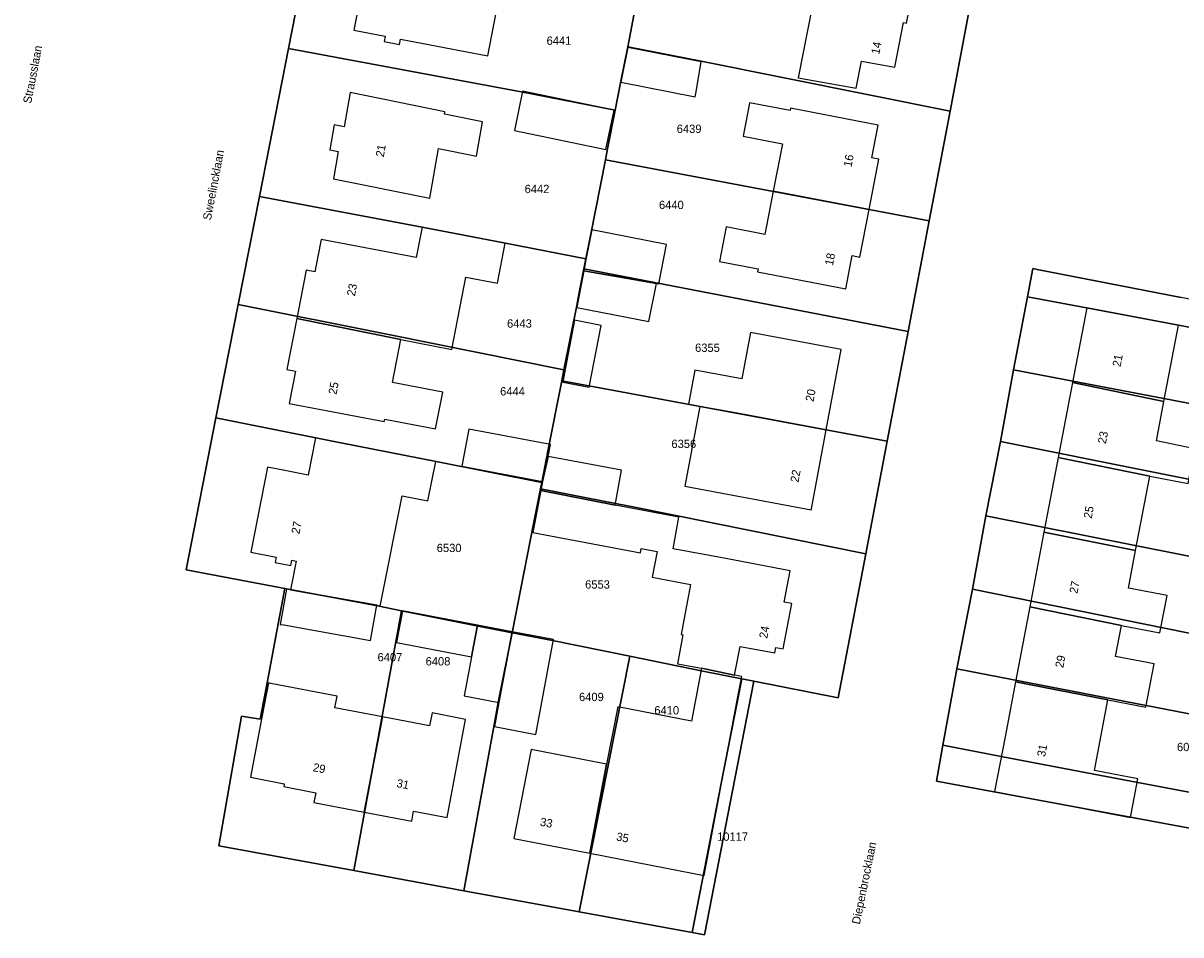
# Model space of a CAD drawing. Header units: metres. Extents: x 91564 to 92566, y 393362 to 394362.
# Tile 35 of 86: x 91756 to 91853, y 394072 to 394148. Entities that reach past the tile are written whole.
import ezdxf

# ---------------------------------------------------------------- set-up
doc = ezdxf.new("R2010")
doc.units = ezdxf.units.M
for name, color, linetype in [('ADRES', 1, 'CONTINUOUS'), ('PAND', 1, 'CONTINUOUS'), ('PERCEEL', 7, 'CONTINUOUS'), ('PERCEELNUMMER', 7, 'CONTINUOUS')]:
    doc.layers.add(name, color=color, linetype=linetype)

msp = doc.modelspace()

# ---------------------------------------------------------------- linework, layer by layer
at = {"layer": 'PAND'}
for points in [[(91785.047, 394154.695), (91783.733, 394147.858), (91786.351, 394147.355), (91786.263, 394146.899), (91787.575, 394146.647), (91787.663, 394147.103), (91794.99, 394145.695), (91796.304, 394152.532), (91785.047, 394154.695)], [(91830.811, 394151.457), (91821.307, 394153.162), (91820.703, 394150.097), (91822.268, 394149.816), (91821.092, 394143.855), (91825.977, 394142.979), (91826.422, 394145.238), (91829.226, 394144.736), (91829.969, 394148.503), (91830.22, 394148.458), (91830.811, 394151.457)], [(91812.933, 394145.203), (91806.776, 394146.393), (91806.192, 394143.476), (91812.435, 394142.259), (91812.482, 394142.537), (91812.933, 394145.203)], [(91790.842, 394137.895), (91794.038, 394137.254), (91794.541, 394140.141), (91791.345, 394140.782), (91791.383, 394141), (91783.403, 394142.6), (91782.905, 394139.738), (91782.074, 394139.904), (91781.706, 394137.789), (91782.416, 394137.647), (91782.015, 394135.343), (91790.116, 394133.719), (91790.842, 394137.895)], [(91805.617, 394141.129), (91797.918, 394142.716), (91797.237, 394139.413), (91804.936, 394137.826), (91805.617, 394141.129)], [(91827.812, 394139.716), (91827.839, 394139.853), (91820.464, 394141.287), (91820.426, 394141.089), (91817.014, 394141.752), (91816.978, 394141.565), (91816.468, 394138.939), (91819.776, 394138.295), (91819.002, 394134.313), (91827.066, 394132.783), (91827.887, 394137.008), (91827.307, 394137.12), (91827.812, 394139.716)], [(91827.066, 394132.783), (91819.002, 394134.313), (91818.295, 394130.676), (91815.052, 394131.307), (91814.488, 394128.405), (91817.731, 394127.775), (91817.685, 394127.541), (91825.115, 394126.097), (91825.658, 394128.892), (91826.286, 394128.77), (91827.066, 394132.783)], [(91796.456, 394129.936), (91789.467, 394131.284), (91789.387, 394130.866), (91788.973, 394128.722), (91780.983, 394130.261), (91780.455, 394127.519), (91779.702, 394127.664), (91778.921, 394123.61), (91787.684, 394121.833), (91791.977, 394121.006), (91793.149, 394127.09), (91795.799, 394126.572), (91796.456, 394129.936)], [(91803.749, 394131.067), (91803.253, 394128.531), (91803.075, 394127.62), (91809.173, 394126.55), (91809.371, 394126.512), (91810.022, 394129.841), (91803.749, 394131.067)], [(91809.173, 394126.55), (91803.075, 394127.62), (91802.471, 394124.533), (91808.547, 394123.345), (91809.173, 394126.55)], [(91853.095, 394123.04), (91845.374, 394124.509), (91844.177, 394118.218), (91851.874, 394116.618), (91853.095, 394123.04)], [(91787.684, 394121.833), (91778.921, 394123.61), (91778.096, 394119.325), (91778.807, 394119.188), (91778.283, 394116.47), (91786.285, 394114.93), (91786.326, 394115.14), (91790.607, 394114.315), (91791.202, 394117.406), (91786.988, 394118.217), (91787.684, 394121.833)], [(91802.296, 394123.456), (91801.452, 394119.047), (91801.301, 394118.258), (91803.535, 394117.83), (91804.531, 394123.028), (91802.296, 394123.456)], [(91817.086, 394122.427), (91816.356, 394118.519), (91812.424, 394119.253), (91811.89, 394116.392), (91823.465, 394114.246), (91824.726, 394121.001), (91817.086, 394122.427)], [(91851.874, 394116.618), (91844.177, 394118.218), (91842.98, 394111.927), (91850.683, 394110.356), (91853.925, 394109.739), (91854.477, 394112.643), (91851.243, 394113.303), (91851.874, 394116.618)], [(91823.465, 394114.246), (91815.822, 394115.658), (91812.838, 394116.215), (91811.583, 394109.495), (91822.207, 394107.512), (91822.222, 394107.591), (91823.465, 394114.246)], [(91800.081, 394111.998), (91800.268, 394112.994), (91793.391, 394114.285), (91792.807, 394111.176), (91799.596, 394109.902), (91800.081, 394111.998)], [(91787.783, 394108.696), (91789.96, 394108.265), (91790.616, 394111.579), (91780.508, 394113.579), (91779.883, 394110.422), (91777.921, 394110.809), (91776.464, 394111.098), (91775.05, 394103.951), (91777.202, 394103.525), (91777.115, 394103.086), (91778.413, 394102.829), (91778.5, 394103.268), (91778.876, 394103.194), (91778.4, 394100.787), (91785.674, 394099.481), (91785.948, 394099.421), (91787.783, 394108.696)], [(91800.081, 394111.998), (91799.596, 394109.902), (91799.455, 394109.15), (91805.697, 394107.91), (91806.247, 394110.841), (91800.081, 394111.998)], [(91850.683, 394110.356), (91842.98, 394111.927), (91841.783, 394105.636), (91849.49, 394104.087), (91850.683, 394110.356)], [(91815.023, 394103.409), (91810.577, 394104.242), (91811.075, 394106.901), (91805.697, 394107.91), (91799.455, 394109.15), (91798.79, 394105.603), (91807.835, 394103.906), (91807.904, 394104.269), (91809.231, 394104.02), (91808.822, 394101.839), (91812.047, 394101.234), (91811.256, 394097.021), (91811.415, 394096.991), (91810.96, 394094.569), (91812.975, 394094.191), (91815.76, 394093.616), (91816.214, 394096.032), (91819.132, 394095.484), (91819.215, 394095.93), (91819.849, 394095.811), (91820.567, 394099.636), (91819.933, 394099.755), (91820.428, 394102.394), (91815.023, 394103.409)], [(91849.49, 394104.087), (91841.783, 394105.636), (91840.586, 394099.344), (91848.293, 394097.791), (91851.535, 394097.175), (91852.133, 394100.319), (91848.891, 394100.935), (91849.49, 394104.087)], [(91785.674, 394099.481), (91778.4, 394100.787), (91778.061, 394100.848), (91777.528, 394097.881), (91777.824, 394097.827), (91785.141, 394096.514), (91785.674, 394099.481)], [(91848.293, 394097.791), (91840.586, 394099.344), (91839.389, 394093.053), (91847.165, 394091.527), (91850.356, 394090.92), (91851.049, 394094.562), (91847.796, 394095.181), (91848.293, 394097.791)], [(91794.135, 394097.815), (91787.811, 394099.014), (91787.305, 394096.342), (91793.636, 394095.142), (91794.135, 394097.815)], [(91797.046, 394097.263), (91794.135, 394097.815), (91793.636, 394095.142), (91793.017, 394091.874), (91795.936, 394091.321), (91797.046, 394097.263)], [(91800.535, 394096.602), (91797.046, 394097.263), (91795.936, 394091.321), (91795.55, 394089.286), (91795.827, 394089.234), (91799.024, 394088.627), (91800.535, 394096.602)], [(91816.126, 394092.233), (91816.364, 394093.502), (91815.76, 394093.616), (91812.975, 394094.191), (91812.138, 394089.73), (91805.922, 394090.935), (91804.99, 394086.124), (91803.572, 394078.63), (91810.023, 394077.381), (91813.2, 394076.766), (91816.126, 394092.233)], [(91786.124, 394090.089), (91782.12, 394090.852), (91782.311, 394091.852), (91776.74, 394092.912), (91776.547, 394092.949), (91776.026, 394090.212), (91775.037, 394085.021), (91777.874, 394084.481), (91777.826, 394084.232), (91780.527, 394083.718), (91780.368, 394082.884), (91784.598, 394082.086), (91786.124, 394090.089)], [(91847.165, 394091.527), (91839.389, 394093.053), (91838.511, 394088.433), (91837.634, 394083.816), (91849.05, 394081.645), (91849.666, 394084.887), (91846.033, 394085.578), (91847.165, 394091.527)], [(91786.124, 394090.089), (91784.598, 394082.086), (91788.595, 394081.332), (91788.756, 394082.175), (91791.58, 394081.638), (91793.127, 394089.89), (91790.312, 394090.426), (91790.104, 394089.332), (91786.124, 394090.089)], [(91804.99, 394086.124), (91798.649, 394087.353), (91797.198, 394079.865), (91803.572, 394078.63), (91804.99, 394086.124)]]:
    msp.add_lwpolyline(points, dxfattribs=at)
at = {"layer": 'PERCEEL'}
for points in [[(91806.767, 394146.464), (91807.433, 394149.839), (91808.034, 394152.883), (91801.529, 394154.119), (91780.543, 394158.262), (91779.737, 394154.056), (91778.221, 394146.326), (91797.788, 394142.658), (91805.716, 394141.136), (91806.193, 394143.555), (91806.767, 394146.464)], [(91833.888, 394141.052), (91836.145, 394152.976), (91815.257, 394157.15), (91809.104, 394158.305), (91808.477, 394155.128), (91808.034, 394152.883), (91807.433, 394149.839), (91806.767, 394146.464), (91812.949, 394145.254), (91833.888, 394141.052)], [(91769.621, 394102.473), (91772.125, 394115.24), (91773.995, 394124.777), (91775.777, 394133.863), (91778.221, 394146.326), (91779.737, 394154.056)], [(91836.145, 394152.976), (91833.888, 394141.052), (91832.802, 394135.317), (91832.134, 394131.816), (91830.358, 394122.514), (91828.597, 394113.283), (91826.789, 394103.811), (91824.479, 394091.703), (91817.38, 394093.1), (91813.216, 394071.767), (91812.186, 394071.955), (91802.667, 394073.699), (91792.982, 394075.474), (91783.734, 394077.169), (91772.364, 394079.252), (91774.264, 394090.171), (91775.848, 394089.895), (91776.456, 394093.111), (91777.361, 394097.918), (91777.926, 394100.904), (91769.621, 394102.473)], [(91804.89, 394136.954), (91805.072, 394137.875), (91805.716, 394141.136), (91797.788, 394142.658), (91778.221, 394146.326), (91775.777, 394133.863), (91789.467, 394131.284), (91796.477, 394129.931), (91803.246, 394128.625), (91803.654, 394130.69), (91804.89, 394136.954)], [(91833.888, 394141.052), (91812.949, 394145.254), (91806.767, 394146.464), (91806.193, 394143.555), (91805.716, 394141.136), (91805.072, 394137.875), (91804.89, 394136.954), (91832.134, 394131.816), (91832.802, 394135.317), (91833.888, 394141.052)], [(91832.134, 394131.816), (91804.89, 394136.954), (91803.654, 394130.69), (91803.246, 394128.625), (91803.08, 394127.783), (91830.358, 394122.514), (91832.134, 394131.816)], [(91803.08, 394127.783), (91803.246, 394128.625), (91796.477, 394129.931), (91789.467, 394131.284), (91775.777, 394133.863), (91773.995, 394124.777), (91786.641, 394122.247), (91801.405, 394119.294), (91802.502, 394124.851), (91802.572, 394125.207), (91803.08, 394127.783)], [(91830.358, 394122.514), (91803.08, 394127.783), (91802.572, 394125.207), (91802.502, 394124.851), (91801.405, 394119.294), (91801.221, 394118.364), (91828.597, 394113.283), (91830.358, 394122.514)], [(91832.732, 394084.695), (91833.272, 394087.719), (91834.46, 394094.127), (91835.763, 394100.852), (91836.887, 394107.001), (91838.111, 394113.265), (91839.227, 394119.277), (91840.395, 394125.43), (91840.845, 394127.8), (91841.221, 394127.727), (91853.332, 394125.385)], [(91865.98, 394120.576), (91866.412, 394122.815), (91865.655, 394122.964), (91853.332, 394125.385), (91841.221, 394127.727), (91840.845, 394127.8), (91840.395, 394125.43), (91845.37, 394124.505), (91852.97, 394123.06), (91865.98, 394120.576)], [(91801.221, 394118.364), (91801.405, 394119.294), (91786.641, 394122.247), (91773.995, 394124.777), (91772.125, 394115.24), (91782.645, 394113.155), (91790.653, 394111.568), (91799.533, 394109.808), (91800.051, 394112.436), (91801.221, 394118.364)], [(91864.789, 394114.398), (91865.98, 394120.576), (91852.97, 394123.06), (91845.37, 394124.505), (91840.395, 394125.43), (91839.227, 394119.277), (91861.705, 394114.992), (91864.789, 394114.398)], [(91863.588, 394108.165), (91864.789, 394114.398), (91861.705, 394114.992), (91839.227, 394119.277), (91838.111, 394113.265), (91863.588, 394108.165)], [(91828.597, 394113.283), (91801.221, 394118.364), (91800.051, 394112.436), (91799.533, 394109.808), (91799.426, 394109.27), (91805.866, 394108.006), (91807.337, 394107.729), (91826.789, 394103.811), (91828.597, 394113.283)], [(91799.533, 394109.808), (91790.653, 394111.568), (91782.645, 394113.155), (91772.125, 394115.24), (91769.621, 394102.473), (91777.926, 394100.904), (91785.712, 394099.433), (91787.747, 394099.025), (91794.196, 394097.73), (91797.04, 394097.179), (91798.822, 394106.209), (91799.426, 394109.27), (91799.533, 394109.808)], [(91862.395, 394101.981), (91863.588, 394108.165), (91838.111, 394113.265), (91836.887, 394107.001), (91857.788, 394102.863), (91862.395, 394101.981)], [(91816.357, 394093.302), (91817.38, 394093.1), (91824.479, 394091.703), (91826.789, 394103.811), (91807.337, 394107.729), (91805.866, 394108.006), (91799.426, 394109.27), (91798.822, 394106.209), (91797.04, 394097.179), (91800.437, 394096.522), (91806.943, 394095.197), (91813.08, 394093.947), (91816.357, 394093.302)], [(91861.18, 394095.677), (91862.395, 394101.981), (91857.788, 394102.863), (91836.887, 394107.001), (91835.763, 394100.852), (91861.18, 394095.677)], [(91783.734, 394077.169), (91787.747, 394099.025), (91785.712, 394099.433), (91777.926, 394100.904), (91777.361, 394097.918), (91776.456, 394093.111), (91775.848, 394089.895), (91774.264, 394090.171), (91772.364, 394079.252), (91783.734, 394077.169)], [(91861.021, 394094.852), (91861.18, 394095.677), (91835.763, 394100.852), (91834.46, 394094.127), (91859.931, 394089.197), (91861.021, 394094.852)], [(91792.982, 394075.474), (91795.518, 394089.429), (91795.88, 394091.302), (91797.04, 394097.179), (91794.196, 394097.73), (91787.747, 394099.025), (91783.734, 394077.169), (91792.982, 394075.474)], [(91806.943, 394095.197), (91800.437, 394096.522), (91797.04, 394097.179), (91795.88, 394091.302), (91795.518, 394089.429), (91792.982, 394075.474), (91802.667, 394073.699), (91806.943, 394095.197)], [(91812.186, 394071.955), (91814.849, 394085.643), (91816.357, 394093.302), (91813.08, 394093.947), (91806.943, 394095.197), (91802.667, 394073.699), (91812.186, 394071.955)], [(91857.835, 394083.025), (91858.709, 394082.859), (91859.931, 394089.197), (91834.46, 394094.127), (91833.272, 394087.719), (91838.19, 394086.76), (91845.975, 394085.28), (91857.835, 394083.025)], [(91816.357, 394093.302), (91814.849, 394085.643), (91812.186, 394071.955), (91813.216, 394071.767), (91817.38, 394093.1), (91816.357, 394093.302)], [(91857.835, 394083.025), (91845.975, 394085.28), (91838.19, 394086.76), (91833.272, 394087.719), (91832.732, 394084.695), (91857.353, 394080.126), (91857.835, 394083.025)], [(91857.353, 394080.126), (91832.732, 394084.695)]]:
    msp.add_lwpolyline(points, dxfattribs=at)

# ---------------------------------------------------------------- texts
at = {"layer": 'ADRES'}
for s, rotation, p in [('Strausslaan', 78.999, (91756.574, 394141.643)), ('14', 78.805, (91827.919, 394145.781)), ('Sweelincklaan', 79.2, (91771.698, 394131.831)), ('21', 80.094, (91786.241, 394137.149)), ('16', 78.999, (91825.588, 394136.306)), ('18', 78.999, (91824.022, 394128.012)), ('23', 79.097, (91783.814, 394125.442)), ('21', 79.2, (91848.219, 394119.496)), ('25', 79.097, (91782.262, 394117.17)), ('20', 79.406, (91822.391, 394116.569)), ('23', 79.2, (91846.988, 394113.022)), ('22', 79.406, (91821.125, 394109.788)), ('25', 79.2, (91845.789, 394106.733)), ('27', 78.805, (91779.146, 394105.442)), ('27', 79.2, (91844.594, 394100.433)), ('24', 79.406, (91818.498, 394096.65)), ('29', 79.2, (91843.402, 394094.181)), ('31', 79.2, (91841.871, 394086.698)), ('29', 349.2, (91780.242, 394085.538)), ('31', 349.2, (91787.281, 394084.198)), ('33', 349.097, (91799.346, 394080.956)), ('35', 349.097, (91805.759, 394079.714)), ('Diepenbrocklaan', 78.501, (91826.288, 394072.609))]:
    msp.add_text(s, height=0.7, rotation=rotation, dxfattribs=at).set_placement(p)
at = {"layer": 'PERCEELNUMMER'}
for s, p in [('6441', (91799.94, 394146.624)), ('6439', (91810.891, 394139.209)), ('6442', (91798.092, 394134.152)), ('6440', (91809.394, 394132.809)), ('6443', (91796.614, 394122.835)), ('6355', (91812.432, 394120.794)), ('6444', (91796.033, 394117.132)), ('6356', (91810.443, 394112.712)), ('6530', (91790.7, 394103.96)), ('6553', (91803.181, 394100.887)), ('6407', (91785.722, 394094.772)), ('6408', (91789.764, 394094.425)), ('6409', (91802.668, 394091.427)), ('6410', (91809.006, 394090.305)), ('6039', (91852.969, 394087.218)), ('10117', (91814.285, 394079.675))]:
    msp.add_text(s, height=0.7, dxfattribs=at).set_placement(p)

doc.saveas('drawing.dxf')
